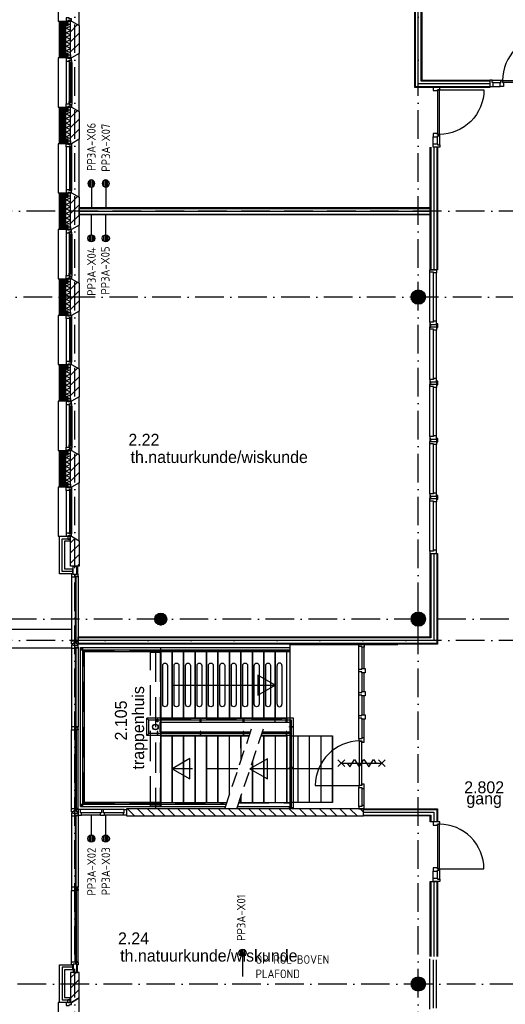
# Model space of a CAD drawing. Header units: millimetres. Extents: x 50250 to 324922, y 191 to 84291.
# Tile 8 of 44: x 122547 to 132729, y 34037 to 54678. Entities that reach past the tile are written whole.
import ezdxf
from ezdxf.enums import TextEntityAlignment as Align

# ---------------------------------------------------------------- set-up
doc = ezdxf.new("R2010")
doc.units = ezdxf.units.MM
doc.header["$LTSCALE"] = 100
for name, pattern in [('DASHDOT', [9, 6, -1.5, 0, -1.5]), ('HIDDEN', [9.525, 6.35, -3.175]), ('HIDDEN2', [4.7625, 3.175, -1.5875])]:
    doc.linetypes.add(name, pattern=pattern)
doc.layers.get('0').update_dxf_attribs({"linetype": 'CONTINUOUS'})
for name, color, linetype in [('AL$1----_ALGEMEEN', 7, 'CONTINUOUS'), ('AL$1----_MAATVOERING', 7, 'CONTINUOUS'), ('AL$2----_STEMPEL', 7, 'CONTINUOUS'), ('AL$7----_STRAMIEN', 1, 'DASHDOT'), ('AL21----_BUITENWAND', 4, 'CONTINUOUS'), ('AL21K---_ISOLATIE', 1, 'CONTINUOUS'), ('AL22----_BINNENWAND', 7, 'CONTINUOUS'), ('AL24----_TRAPPEN', 7, 'CONTINUOUS'), ('AL27----_DAKEN', 7, 'CONTINUOUS'), ('AL28----_KONSTRUKTIE', 3, 'CONTINUOUS'), ('AL29----_BOVENBOUW', 7, 'CONTINUOUS'), ('AL31----_BUITENKOZ', 7, 'CONTINUOUS'), ('AL32----_BINNENKOZ', 7, 'CONTINUOUS'), ('AL32----_DRAAIRICHTING', 1, 'CONTINUOUS'), ('ALL-----_REFLIJNEN', 8, 'CONTINUOUS'), ('ALXA3---_VOLZWART', 14, 'CONTINUOUS'), ('ALXAA---_GEWBETON', 12, 'CONTINUOUS'), ('ALXAB---_PREFABBETON', 1, 'CONTINUOUS'), ('ALXOU---_GLAS', 7, 'CONTINUOUS'), ('BOUW', 8, 'CONTINUOUS'), ('EA61303-_ARCEER', 1, 'CONTINUOUS'), ('EB6441--_ATTRIB', 2, 'CONTINUOUS'), ('EL6441--_DATACOM', 3, 'CONTINUOUS'), ('HEKWERKEN', 1, 'CONTINUOUS'), ('TRAPBEKLEDIG', 7, 'CONTINUOUS')]:
    doc.layers.add(name, color=color, linetype=linetype)
doc.styles.add('1_8', font='ISO', dxfattribs={"height": 1.8})
doc.styles.add('BURO-025', font='BUROFONT.shx', dxfattribs={"height": 250})
doc.styles.get("Standard").update_dxf_attribs({"font": 'iso.shx'})

# ---------------------------------------------------------------- blocks, each defined once
blk = doc.blocks.new('ES4X2')
for p, q in [((-0.45, 1.4), (-0.45, 2.6)), ((-0.15, 1.27), (-0.15, 2.73)), ((0.15, 1.27), (0.15, 2.73)), ((0.45, 1.4), (0.45, 2.6)), ((0, 1.25), (0, -3))]:
    blk.add_line(p, q)
blk.add_circle((0, 2), 0.75)
at = {"style": '1_8', "flags": 8}
for tag, p in [('NUMMER', (1.25, 3.5)), ('CODE', (-1.25, 3.5))]:
    blk.add_attdef(tag, text='', height=1.8, rotation=90, dxfattribs=at).set_placement(p, align=Align.MIDDLE_LEFT)
blk.add_attdef('M_CODE', text='', height=1.8, dxfattribs=at).set_placement((0, 0), align=Align.MIDDLE_CENTER)

msp = doc.modelspace()

# ---------------------------------------------------------------- hatches: boundary and pattern name
at = {"layer": 'ALXAA---_GEWBETON'}
h = msp.add_hatch(dxfattribs=at)
h.set_pattern_fill('GEWPBET', color=8, scale=100, angle=90, style=0)
h.set_pattern_definition([(90, (130905.304, 48863.397), (-20, 6e-15), [])])
edge = h.paths.add_edge_path()
edge.add_arc((130905, 48863), 150, 0, 360)
h = msp.add_hatch(dxfattribs=at)
h.set_pattern_fill('GEWPBET', color=8, scale=100, style=0)
h.set_pattern_definition([(0, (-24795.05, 8569.11), (0, 20), [])])
edge = h.paths.add_edge_path()
edge.add_arc((125505, 42113), 125, 0, 360)
h = msp.add_hatch(dxfattribs=at)
h.set_pattern_fill('GEWPBET', color=8, scale=100, angle=90, style=0)
h.set_pattern_definition([(90, (130905.127, 42113.397), (-20, 6e-15), [])])
edge = h.paths.add_edge_path()
edge.add_arc((130905, 42113), 150, 0, 360)
h = msp.add_hatch(dxfattribs=at)
h.set_pattern_fill('GEWPBET', color=8, scale=100, angle=90, style=0)
h.set_pattern_definition([(90, (130905.304, 34463.397), (-20, 6e-15), [])])
edge = h.paths.add_edge_path()
edge.add_arc((130905, 34463), 150, 0, 360)
at = {"layer": 'ALXAB---_PREFABBETON'}
h = msp.add_hatch(dxfattribs=at)
h.set_pattern_fill('PREFBET', color=8, style=0)
h.set_pattern_definition([(45, (123795.13, 53970.77), (-106.066, 106.066), [])])
h.paths.add_polyline_path([(123615, 54648), (123635, 54648), (123795, 54556), (123795, 53971), (123635, 53878), (123615, 53878)])
h = msp.add_hatch(dxfattribs=at)
h.set_pattern_fill('PREFBET', color=8, style=0)
h.set_pattern_definition([(45, (123795.13, 52170.77), (-106.066, 106.066), [])])
h.paths.add_polyline_path([(123615, 52848), (123635, 52848), (123795, 52756), (123795, 52171), (123635, 52078), (123615, 52078)])
h = msp.add_hatch(dxfattribs=at)
h.set_pattern_fill('PREFBET', color=8, style=0)
h.set_pattern_definition([(45, (123795.13, 50370.77), (-106.066, 106.066), [])])
h.paths.add_polyline_path([(123615, 51048), (123635, 51048), (123795, 50956), (123795, 50371), (123635, 50278), (123615, 50278)])
h = msp.add_hatch(dxfattribs=at)
h.set_pattern_fill('PREFBET', color=8, style=0)
h.set_pattern_definition([(45, (123795.13, 48570.77), (-106.066, 106.066), [])])
h.paths.add_polyline_path([(123615, 49248), (123635, 49248), (123795, 49156), (123795, 48571), (123635, 48478), (123615, 48478)])
h = msp.add_hatch(dxfattribs=at)
h.set_pattern_fill('PREFBET', color=8, style=0)
h.set_pattern_definition([(45, (123795.13, 46770.77), (-106.066, 106.066), [])])
h.paths.add_polyline_path([(123615, 47448), (123635, 47448), (123795, 47356), (123795, 46771), (123635, 46678), (123615, 46678)])
h = msp.add_hatch(dxfattribs=at)
h.set_pattern_fill('PREFBET', color=8, style=0)
h.set_pattern_definition([(45, (123795.13, 44970.77), (-106.066, 106.066), [])])
h.paths.add_polyline_path([(123615, 45648), (123635, 45648), (123795, 45556), (123795, 44971), (123635, 44878), (123615, 44878)])

# ---------------------------------------------------------------- linework, layer by layer
at = {"layer": 'AL$1----_ALGEMEEN', "color": 8}
for p, q in [((125505, 40036), (125505, 41432)), ((125745, 41432), (125745, 40036)), ((125745, 41432), (125745, 40036)), ((125985, 41432), (125985, 40036)), ((125985, 41432), (125985, 40036)), ((126225, 41432), (126225, 40036)), ((126225, 41432), (126225, 40036)), ((126465, 41432), (126465, 40036)), ((126465, 41432), (126465, 40036)), ((126705, 41432), (126705, 40036)), ((126705, 41432), (126705, 40036)), ((126945, 41432), (126945, 40036)), ((126945, 41432), (126945, 40036)), ((127185, 41432), (127185, 40036)), ((127185, 41432), (127185, 40036)), ((125505, 38270), (125505, 39666)), ((125745, 39666), (125745, 38270)), ((125745, 39666), (125745, 38270)), ((127185, 39666), (127185, 39163)), ((127185, 39666), (127185, 39406)), ((127185, 38270), (127185, 38407)), ((125505, 38270), (125545, 38270)), ((125705, 38270), (125745, 38270)), ((125745, 38270), (125785, 38270))]:
    msp.add_line(p, q, dxfattribs=at)
for points in [[(125505, 41432), (125505, 40036), (125745, 40036), (125745, 41432)], [(125745, 41432), (125745, 40036), (125985, 40036), (125985, 41432)], [(125985, 41432), (125985, 40036), (126225, 40036), (126225, 41432)], [(126225, 41432), (126225, 40036), (126465, 40036), (126465, 41432)], [(126465, 41432), (126465, 40036), (126705, 40036), (126705, 41432)], [(126705, 41432), (126705, 40036), (126945, 40036), (126945, 41432)], [(126945, 41432), (126945, 40036), (127185, 40036), (127185, 41432)], [(127185, 41432), (127185, 40036), (127425, 40036), (127425, 41432)], [(125505, 39666), (125505, 38270), (125745, 38270), (125745, 39666)], [(125745, 39666), (125745, 38270), (125985, 38270), (125985, 39666)], [(125985, 39666), (125985, 38270), (126225, 38270), (126225, 39666)], [(126225, 39666), (126225, 38270), (126465, 38270), (126465, 39666)], [(126465, 39666), (126465, 38270), (126705, 38270), (126705, 39666)]]:
    msp.add_lwpolyline(points, close=True, dxfattribs=at)
for points in [[(125745, 39666), (125745, 38270), (126889, 38270)], [(127335, 39666), (126225, 39666)], [(126945, 38437), (126945, 39666), (126705, 39666)], [(126705, 39666), (126705, 38270), (126889, 38270)], [(126945, 38437), (126945, 39666), (126705, 39666)], [(127185, 39406), (127185, 39666), (126945, 39666)], [(127185, 38407), (127185, 38270), (127425, 38270), (127425, 39133)]]:
    msp.add_lwpolyline(points, dxfattribs=at)
at = {"layer": 'AL$1----_MAATVOERING', "color": 8, "linetype": 'HIDDEN'}
for p, q in [((125489, 39751), (125489, 39951)), ((125495, 39751), (125495, 39951))]:
    msp.add_line(p, q, dxfattribs=at)
at = {"layer": 'AL$1----_MAATVOERING', "color": 8}
msp.add_line((125505, 39951), (125505, 39751), dxfattribs=at)
at = {"layer": 'AL$2----_STEMPEL', "color": 8}
for points in [[(123774, 39806), (123774, 39839), (123736, 39839), (123707, 39839), (123707, 39856), (123665, 39856), (123635, 39856), (123635, 39789), (123707, 39789), (123707, 39806)], [(123774, 36442), (123774, 36475), (123736, 36475), (123707, 36475), (123707, 36492), (123665, 36492), (123635, 36492), (123635, 36425), (123707, 36425), (123707, 36442)]]:
    msp.add_lwpolyline(points, close=True, dxfattribs=at)
at = {"layer": 'AL$7----_STRAMIEN', "color": 1}
for points in [[(123705, 7175), (123705, 76516)], [(130905, 7175), (130905, 76516)], [(239405, 50663), (89505, 50663)], [(190734, 48863), (89505, 48863)], [(239014, 42113), (89505, 42113)], [(239405, 41663), (89505, 41663)], [(194205, 34463), (143805, 34463), (120625, 34463)]]:
    msp.add_lwpolyline(points, dxfattribs=at)
at = {"layer": 'AL21----_BUITENWAND', "color": 8}
for p, q in [((123385, 43848), (123595, 43848)), ((123385, 43063), (123385, 43848)), ((123595, 43848), (123595, 43748)), ((123485, 43748), (123485, 43163)), ((123595, 43748), (123485, 43748)), ((123485, 43163), (123655, 43163)), ((123655, 43163), (123655, 43063)), ((123655, 43063), (123385, 43063)), ((123385, 34863), (123655, 34863)), ((123385, 34078), (123385, 34863)), ((123485, 34763), (123485, 34178)), ((123655, 34763), (123485, 34763)), ((123655, 34863), (123655, 34763)), ((123595, 34078), (123385, 34078)), ((123485, 34178), (123595, 34178)), ((123595, 34178), (123595, 34078))]:
    msp.add_line(p, q, dxfattribs=at)
for points in [[(123554, 54548), (123485, 54548), (123485, 53978), (123554, 53978), (123554, 53878), (123385, 53878), (123385, 54648), (123554, 54648)], [(123554, 52748), (123485, 52748), (123485, 52178), (123554, 52178), (123554, 52078), (123385, 52078), (123385, 52848), (123554, 52848)], [(123554, 50948), (123485, 50948), (123485, 50378), (123554, 50378), (123554, 50278), (123385, 50278), (123385, 51048), (123554, 51048)], [(123554, 49148), (123485, 49148), (123485, 48578), (123554, 48578), (123554, 48478), (123385, 48478), (123385, 49248), (123554, 49248)], [(123554, 47348), (123485, 47348), (123485, 46778), (123554, 46778), (123554, 46678), (123385, 46678), (123385, 47448), (123554, 47448)], [(123554, 45548), (123485, 45548), (123485, 44978), (123554, 44978), (123554, 44878), (123385, 44878), (123385, 45648), (123554, 45648)]]:
    msp.add_lwpolyline(points, close=True, dxfattribs=at)
at = {"layer": 'AL21K---_ISOLATIE', "color": 8, "linetype": 'Continuous'}
for points in [[(123515, 53978), (123515, 54548)], [(123615, 53983), (123515, 54026), (123615, 54073), (123515, 54121), (123615, 54168), (123515, 54216), (123615, 54263), (123515, 54311), (123615, 54358), (123515, 54406), (123615, 54453), (123515, 54501), (123615, 54544)], [(123615, 53978), (123615, 54548)], [(123515, 52178), (123515, 52748)], [(123615, 52183), (123515, 52226), (123615, 52273), (123515, 52321), (123615, 52368), (123515, 52416), (123615, 52463), (123515, 52511), (123615, 52558), (123515, 52606), (123615, 52653), (123515, 52701), (123615, 52744)], [(123615, 52178), (123615, 52748)], [(123515, 50378), (123515, 50948)], [(123615, 50383), (123515, 50426), (123615, 50473), (123515, 50521), (123615, 50568), (123515, 50616), (123615, 50663), (123515, 50711), (123615, 50758), (123515, 50806), (123615, 50853), (123515, 50901), (123615, 50944)], [(123615, 50378), (123615, 50948)], [(123515, 48578), (123515, 49148)], [(123615, 48583), (123515, 48626), (123615, 48673), (123515, 48721), (123615, 48768), (123515, 48816), (123615, 48863), (123515, 48911), (123615, 48958), (123515, 49006), (123615, 49053), (123515, 49101), (123615, 49144)], [(123615, 48578), (123615, 49148)], [(123515, 46778), (123515, 47348)], [(123615, 46783), (123515, 46826), (123615, 46873), (123515, 46921), (123615, 46968), (123515, 47016), (123615, 47063), (123515, 47111), (123615, 47158), (123515, 47206), (123615, 47253), (123515, 47301), (123615, 47344)], [(123615, 46778), (123615, 47348)], [(123515, 44978), (123515, 45548)], [(123615, 44983), (123515, 45026), (123615, 45073), (123515, 45121), (123615, 45168), (123515, 45216), (123615, 45263), (123515, 45311), (123615, 45358), (123515, 45406), (123615, 45453), (123515, 45501), (123615, 45544)], [(123615, 44978), (123615, 45548)]]:
    msp.add_lwpolyline(points, dxfattribs=at)
at = {"layer": 'AL22----_BINNENWAND', "color": 8}
for p, q in [((130830, 53258), (130830, 57773)), ((130980, 57773), (130980, 53408)), ((132404, 53258), (130830, 53258)), ((130980, 53408), (132404, 53408)), ((132404, 53408), (132404, 53258)), ((131155, 49438), (131155, 52007)), ((131305, 52007), (131305, 49438)), ((123795, 50738), (131155, 50738)), ((123795, 50588), (123795, 50738)), ((131155, 50588), (123795, 50588)), ((131155, 50738), (131155, 50588)), ((131305, 49438), (131155, 49438)), ((131155, 44688), (131305, 44688)), ((131148, 43488), (131305, 43488)), ((131155, 41738), (131155, 43488)), ((131155, 43488), (131305, 43488)), ((131305, 43488), (131305, 41588)), ((123775, 41738), (131155, 41738)), ((123775, 41588), (123775, 41738)), ((131305, 41588), (123775, 41588)), ((129759, 38138), (131305, 38138)), ((131305, 38138), (131305, 37863)), ((131305, 37863), (131155, 37863)), ((131155, 36612), (131305, 36612)), ((131155, 35038), (131155, 36612)), ((131305, 36612), (131305, 35038))]:
    msp.add_line(p, q, dxfattribs=at)
at = {"layer": 'AL22----_BINNENWAND', "color": 8, "linetype": 'Continuous'}
for p, q in [((130845, 53273), (130845, 57773)), ((130965, 53393), (130965, 57773)), ((132404, 53273), (130845, 53273)), ((132404, 53393), (130965, 53393)), ((131170, 52007), (131170, 49438)), ((131290, 52007), (131290, 49438)), ((123795, 50723), (131155, 50723)), ((123795, 50603), (131155, 50603)), ((131170, 43488), (131170, 41723)), ((131290, 43488), (131290, 41603)), ((131170, 41723), (123775, 41723)), ((131290, 41603), (123775, 41603)), ((129759, 38123), (131290, 38123)), ((131290, 38123), (131290, 37863)), ((131170, 36612), (131170, 35038)), ((131290, 36612), (131290, 35038))]:
    msp.add_line(p, q, dxfattribs=at)
at = {"layer": 'AL24----_TRAPPEN', "color": 8}
for p, q in [((123824, 41517), (128208, 41517)), ((123909, 41432), (123824, 41517)), ((123824, 41469), (128208, 41469)), ((123909, 41432), (128145, 41432)), ((125505, 40036), (128145, 40036)), ((125505, 39951), (128208, 39951)), ((125505, 39751), (127384, 39751)), ((125505, 39666), (127355, 39666)), ((123824, 38233), (126876, 38233)), ((123909, 38270), (126889, 38270)), ((127139, 38270), (128208, 38270)), ((123824, 38185), (126860, 38185)), ((127110, 38185), (128208, 38185))]:
    msp.add_line(p, q, dxfattribs=at)
at = {"layer": 'AL24----_TRAPPEN', "color": 8, "linetype": 'HIDDEN'}
for p, q in [((123900, 41442), (128208, 41442)), ((123900, 38261), (123900, 41442)), ((125505, 40027), (128208, 40027)), ((125505, 39676), (126327, 39676)), ((123900, 38261), (126820, 38261)), ((127136, 38261), (128208, 38261))]:
    msp.add_line(p, q, dxfattribs=at)
at = {"layer": 'AL24----_TRAPPEN', "color": 8}
msp.add_lwpolyline([(125745, 40726), (127905, 40726)], dxfattribs=at)
at = {"layer": 'AL24----_TRAPPEN', "color": 8, "linetype": 'HIDDEN'}
for points in [[(126112, 38766), (126112, 39188), (125745, 38976)], [(127122, 38976), (125745, 38976)], [(125745, 38976), (126112, 38766)]]:
    msp.add_lwpolyline(points, dxfattribs=at)
at = {"layer": 'AL27----_DAKEN', "color": 8}
for p, q in [((123636, 41893), (98285, 41893)), ((123636, 41503), (97895, 41503))]:
    msp.add_line(p, q, dxfattribs=at)
at = {"layer": 'AL28----_KONSTRUKTIE', "color": 8, "linetype": 'Continuous'}
for p, q in [((123615, 43848), (123635, 43848)), ((123615, 43223), (123615, 43848)), ((123635, 43848), (123795, 43756)), ((123795, 43756), (123795, 43223)), ((123795, 43223), (123615, 43223)), ((123615, 34703), (123615, 34078)), ((123795, 34703), (123615, 34703)), ((123795, 34171), (123795, 34703)), ((123615, 34078), (123635, 34078)), ((123635, 34078), (123795, 34171))]:
    msp.add_line(p, q, dxfattribs=at)
at = {"layer": 'AL28----_KONSTRUKTIE', "color": 8}
for p, q in [((128208, 41583), (128208, 38138)), ((128208, 41583), (130475, 41583)), ((129655, 41588), (129769, 41588)), ((129655, 41538), (129655, 41588)), ((129655, 41060), (129655, 41538)), ((129722, 41538), (129655, 41538)), ((129722, 41521), (129722, 41538)), ((129769, 41521), (129722, 41521)), ((129722, 41521), (129722, 41077)), ((129769, 41588), (129769, 41521)), ((129769, 41077), (129769, 41521)), ((127425, 41432), (127425, 40036)), ((127425, 41432), (127425, 40036)), ((127665, 41432), (127665, 40036)), ((127665, 41432), (127665, 40036)), ((128145, 41432), (127905, 41432)), ((127905, 41432), (127905, 40036)), ((127905, 41432), (127905, 40036)), ((127905, 41432), (127905, 40036)), ((128145, 41432), (128208, 41432)), ((128145, 40036), (128145, 41432)), ((128145, 40036), (128145, 41432)), ((127945, 40326), (127945, 41142)), ((128045, 41142), (128045, 40326)), ((129722, 41077), (129794, 41077)), ((129722, 41060), (129722, 41077)), ((129794, 41077), (129794, 40987)), ((129655, 41060), (129722, 41060)), ((129655, 41004), (129655, 41060)), ((129655, 40575), (129655, 41004)), ((129722, 41004), (129655, 41004)), ((129722, 40987), (129722, 41004)), ((129794, 40987), (129722, 40987)), ((129722, 40987), (129722, 40592)), ((129769, 40592), (129769, 40987)), ((129655, 40575), (129722, 40575)), ((129655, 40519), (129655, 40575)), ((129722, 40519), (129655, 40519)), ((129655, 40090), (129655, 40519)), ((129722, 40592), (129794, 40592)), ((129722, 40575), (129722, 40592)), ((129722, 40502), (129722, 40519)), ((129794, 40502), (129722, 40502)), ((129722, 40502), (129722, 40107)), ((129769, 40107), (129769, 40502)), ((129794, 40592), (129794, 40502)), ((129655, 40090), (129722, 40090)), ((129655, 40034), (129655, 40090)), ((129722, 40107), (129794, 40107)), ((129722, 40090), (129722, 40107)), ((129794, 40107), (129794, 40017)), ((127905, 40036), (128145, 40036)), ((127905, 39951), (127905, 40036)), ((128133, 39956), (128133, 40016)), ((128133, 40016), (128145, 40016)), ((128145, 39956), (128133, 39956)), ((128145, 40036), (128145, 39951)), ((128145, 40016), (128145, 39956)), ((128205, 39862), (128265, 39862)), ((128205, 39850), (128205, 39862)), ((128265, 39850), (128205, 39850)), ((128208, 39951), (128208, 39951)), ((128245, 38133), (128245, 39996)), ((128265, 39862), (128265, 39850)), ((128285, 38133), (128285, 40036)), ((129655, 39605), (129655, 40034)), ((129722, 40034), (129655, 40034)), ((129722, 40017), (129722, 40034)), ((129794, 40017), (129722, 40017)), ((129722, 40017), (129722, 39622)), ((129769, 39622), (129769, 40017)), ((127605, 39666), (128145, 39666)), ((128208, 39676), (127609, 39676)), ((127609, 39676), (128145, 39676)), ((128208, 39716), (127622, 39716)), ((127634, 39751), (128208, 39751)), ((127665, 39666), (127665, 38270)), ((127665, 39666), (127665, 38270)), ((128145, 39666), (127905, 39666)), ((127905, 39666), (127905, 38270)), ((127905, 39666), (127905, 38270)), ((127905, 39666), (127905, 38270)), ((128133, 39756), (128133, 39696)), ((128145, 39756), (128133, 39756)), ((128133, 39756), (128133, 39696)), ((128145, 39756), (128133, 39756)), ((128133, 39696), (128145, 39696)), ((128133, 39696), (128145, 39696)), ((128145, 39696), (128145, 39756)), ((128145, 39696), (128145, 39756)), ((128145, 39666), (128145, 39751)), ((128145, 39676), (128145, 38270)), ((128145, 38270), (128145, 39666)), ((128145, 39666), (128145, 38270)), ((128145, 39666), (128145, 38270)), ((128145, 39666), (128145, 38270)), ((128145, 39666), (128145, 38270)), ((128145, 39666), (128145, 38270)), ((128145, 39666), (128145, 38270)), ((128208, 39666), (129105, 39666)), ((128385, 38270), (128385, 39666)), ((128625, 38270), (128625, 39666)), ((128865, 38270), (128865, 39666)), ((129105, 38270), (129105, 39666)), ((129105, 39666), (129105, 38270)), ((129655, 39605), (129655, 39559)), ((129722, 39605), (129655, 39605)), ((129655, 39559), (129722, 39559)), ((129675, 38627), (129675, 39557)), ((129675, 39557), (129716, 39557)), ((129716, 39557), (129716, 38627)), ((129722, 39622), (129722, 39605)), ((129769, 39622), (129722, 39622)), ((129722, 39559), (129722, 39532)), ((129722, 39532), (129769, 39532)), ((129769, 39532), (129769, 39622)), ((127425, 39133), (127425, 38270)), ((127425, 39133), (127425, 38270)), ((128205, 39012), (128265, 39012)), ((128205, 39000), (128205, 39012)), ((128265, 39012), (128265, 39000)), ((128265, 39000), (128205, 39000)), ((129105, 38973), (128245, 38973)), ((128745, 38627), (129675, 38627)), ((129655, 38625), (129655, 38579)), ((129722, 38625), (129655, 38625)), ((129716, 38627), (129675, 38627)), ((129722, 38652), (129722, 38625)), ((129769, 38652), (129722, 38652)), ((129769, 38562), (129769, 38652)), ((129655, 38186), (129655, 38579)), ((129655, 38579), (129722, 38579)), ((129722, 38579), (129722, 38562)), ((129722, 38562), (129769, 38562)), ((129722, 38562), (129722, 38203)), ((129769, 38203), (129769, 38562)), ((127905, 38270), (128145, 38270)), ((129105, 38270), (128208, 38270)), ((129655, 38186), (129655, 38136)), ((129722, 38186), (129655, 38186)), ((129722, 38203), (129722, 38186)), ((129769, 38203), (129722, 38203)), ((129769, 38136), (129769, 38203)), ((129759, 38138), (124789, 38138)), ((124789, 38138), (124789, 37988)), ((124789, 37988), (129759, 37988)), ((127562, 38138), (127712, 37988)), ((127774, 38138), (127924, 37988)), ((127987, 38138), (128137, 37988)), ((128199, 38138), (128349, 37988)), ((128205, 38162), (128265, 38162)), ((128205, 38150), (128205, 38162)), ((128265, 38150), (128205, 38150)), ((128265, 38162), (128265, 38150)), ((128411, 38138), (128561, 37988)), ((128623, 38138), (128773, 37988)), ((128835, 38138), (128985, 37988)), ((129047, 38138), (129197, 37988)), ((129259, 38138), (129409, 37988)), ((129471, 38138), (129621, 37988)), ((129655, 38136), (129769, 38136)), ((129684, 38138), (129759, 38063)), ((129759, 37988), (129759, 38138)), ((129759, 37988), (129759, 38138)), ((129759, 38063), (131230, 38063)), ((129759, 38003), (131170, 38003)), ((131155, 37988), (129759, 37988)), ((131155, 37863), (131155, 37988)), ((131170, 38003), (131170, 37863)), ((131230, 38063), (131230, 37863))]:
    msp.add_line(p, q, dxfattribs=at)
for points in [[(123615, 54648), (123635, 54648), (123795, 54556), (123795, 53971), (123635, 53878), (123615, 53878)], [(123615, 52848), (123635, 52848), (123795, 52756), (123795, 52171), (123635, 52078), (123615, 52078)], [(123615, 51048), (123635, 51048), (123795, 50956), (123795, 50371), (123635, 50278), (123615, 50278)], [(123615, 49248), (123635, 49248), (123795, 49156), (123795, 48571), (123635, 48478), (123615, 48478)], [(123615, 47448), (123635, 47448), (123795, 47356), (123795, 46771), (123635, 46678), (123615, 46678)], [(123615, 45648), (123635, 45648), (123795, 45556), (123795, 44971), (123635, 44878), (123615, 44878)], [(127425, 41432), (127425, 40036), (127665, 40036), (127665, 41432)], [(127665, 41432), (127665, 40036), (127905, 40036), (127905, 41432)], [(127905, 40726), (127539, 40938), (127539, 40515)], [(127373, 38973), (127740, 38761), (127740, 39184)]]:
    msp.add_lwpolyline(points, close=True, dxfattribs=at)
for points in [[(127565, 41142), (127565, 40326, -1), (127465, 40326), (127465, 41142, -1)], [(127805, 41142), (127805, 40326, -1), (127705, 40326), (127705, 41142, -1)]]:
    msp.add_lwpolyline(points, format="xyb", close=True, dxfattribs=at)
for points in [[(127425, 39133), (127425, 38270), (127665, 38270), (127665, 39666), (127605, 39666)], [(129221, 39162), (129361, 39022)], [(129221, 39022), (129361, 39162)], [(129291, 39092), (130141, 39092)], [(129416, 39092), (129466, 39017), (129566, 39167), (129616, 39092)], [(129616, 39092), (129666, 39017), (129766, 39167), (129816, 39092)], [(129816, 39092), (129866, 39017), (129966, 39167), (130016, 39092)], [(130071, 39162), (130211, 39022)], [(130071, 39022), (130211, 39162)], [(128208, 38973), (127373, 38973)]]:
    msp.add_lwpolyline(points, dxfattribs=at)
for centre, radius in [((130905, 48863), 150), ((125505, 42113), 125), ((130905, 42113), 150), ((125392, 39851), 60), ((125392, 39851), 55), ((130905, 34463), 150)]:
    msp.add_circle(centre, radius, dxfattribs=at)
for centre, radius, start, end in [((127995, 41142), 50, 0, 180), ((127995, 40326), 50, 180, 0), ((129684, 38619), 939, 90.538, 179.462)]:
    msp.add_arc(centre, radius, start, end, dxfattribs=at)
at = {"layer": 'AL29----_BOVENBOUW', "color": 8}
for p, q in [((123824, 38185), (123824, 41517)), ((123872, 38185), (123872, 41517)), ((125505, 41432), (125505, 41517)), ((125505, 40036), (125505, 39951)), ((125505, 39666), (125505, 39751)), ((123824, 38185), (123909, 38270)), ((125505, 38270), (125505, 38185))]:
    msp.add_line(p, q, dxfattribs=at)
at = {"layer": 'AL29----_BOVENBOUW', "color": 8, "linetype": 'HIDDEN'}
for p, q in [((125292, 38185), (125292, 41432)), ((125292, 41422), (125492, 41422)), ((125392, 41432), (125392, 38150)), ((125492, 41432), (125492, 38185)), ((125292, 38195), (125492, 38195)), ((125292, 38185), (125492, 38185))]:
    msp.add_line(p, q, dxfattribs=at)
at = {"layer": 'AL29----_BOVENBOUW', "color": 8, "linetype": 'HIDDEN2'}
for p, q in [((127401, 39802), (126847, 38147)), ((127651, 39802), (127097, 38147))]:
    msp.add_line(p, q, dxfattribs=at)
at = {"layer": 'AL29----_BOVENBOUW', "color": 8}
msp.add_lwpolyline([(123909, 38270), (123909, 41432), (125505, 41432), (125505, 38270)], close=True, dxfattribs=at)
at = {"layer": 'AL31----_BUITENKOZ', "color": 8}
for p, q in [((123665, 43223), (123745, 43223)), ((123665, 43049), (123665, 43223)), ((123745, 43223), (123762, 43223)), ((123745, 43063), (123745, 43223)), ((123745, 43223), (123745, 43049)), ((123762, 43223), (123762, 43063)), ((123745, 43049), (123665, 43049)), ((123762, 43063), (123745, 43063)), ((123745, 34877), (123665, 34877)), ((123665, 34877), (123665, 34703)), ((123665, 34703), (123745, 34703)), ((123745, 34703), (123745, 34877)), ((123762, 34863), (123745, 34863)), ((123745, 34863), (123745, 34703)), ((123745, 34703), (123762, 34703)), ((123762, 34703), (123762, 34863))]:
    msp.add_line(p, q, dxfattribs=at)
for points in [[(123635, 54648), (123795, 54556), (123795, 55771), (123635, 55678), (123355, 55678), (123355, 54648)], [(123610, 54658), (123554, 54658), (123554, 54587), (123610, 54587)], [(123635, 52848), (123795, 52756), (123795, 53971), (123635, 53878), (123355, 53878), (123355, 52848)], [(123635, 53878), (123610, 53878), (123610, 53868), (123554, 53868), (123554, 53878), (123521, 53878), (123521, 53811), (123584, 53811), (123584, 53828), (123599, 53828), (123599, 53834), (123635, 53834)], [(123610, 53868), (123554, 53868), (123554, 53939), (123610, 53939)], [(123638, 53822), (123634, 53824), (123634, 53831), (123604, 53831), (123604, 53809), (123599, 53809), (123599, 53817), (123584, 53817), (123584, 53811), (123584, 53764), (123597, 53762), (123597, 53779), (123638, 53779)], [(123636, 53779), (123622, 53779), (123622, 53762), (123636, 53762)], [(123635, 52848), (123610, 52848), (123610, 52858), (123554, 52858), (123554, 52848), (123521, 52848), (123521, 52915), (123584, 52915), (123584, 52898), (123599, 52898), (123599, 52892), (123635, 52892)], [(123610, 52858), (123554, 52858), (123554, 52787), (123610, 52787)], [(123638, 52905), (123634, 52903), (123634, 52896), (123604, 52896), (123604, 52918), (123599, 52918), (123599, 52910), (123584, 52910), (123584, 52915), (123584, 52963), (123597, 52965), (123597, 52948), (123638, 52948)], [(123636, 52948), (123622, 52948), (123622, 52965), (123636, 52965)], [(123635, 51048), (123795, 50956), (123795, 52171), (123635, 52078), (123355, 52078), (123355, 51048)], [(123610, 52068), (123554, 52068), (123554, 52139), (123610, 52139)], [(123610, 51058), (123554, 51058), (123554, 50987), (123610, 50987)], [(123635, 49248), (123795, 49156), (123795, 50371), (123635, 50278), (123355, 50278), (123355, 49248)], [(123635, 50278), (123610, 50278), (123610, 50268), (123554, 50268), (123554, 50278), (123521, 50278), (123521, 50211), (123584, 50211), (123584, 50228), (123599, 50228), (123599, 50234), (123635, 50234)], [(123610, 50268), (123554, 50268), (123554, 50339), (123610, 50339)], [(123638, 50222), (123634, 50224), (123634, 50231), (123604, 50231), (123604, 50209), (123599, 50209), (123599, 50217), (123584, 50217), (123584, 50211), (123584, 50164), (123597, 50162), (123597, 50179), (123638, 50179)], [(123636, 50179), (123622, 50179), (123622, 50162), (123636, 50162)], [(123638, 49305), (123634, 49303), (123634, 49296), (123604, 49296), (123604, 49318), (123599, 49318), (123599, 49310), (123584, 49310), (123584, 49315), (123584, 49363), (123597, 49365), (123597, 49348), (123638, 49348)], [(123636, 49348), (123622, 49348), (123622, 49365), (123636, 49365)], [(123635, 49248), (123610, 49248), (123610, 49258), (123554, 49258), (123554, 49248), (123521, 49248), (123521, 49315), (123584, 49315), (123584, 49298), (123599, 49298), (123599, 49292), (123635, 49292)], [(123610, 49258), (123554, 49258), (123554, 49187), (123610, 49187)], [(123635, 47448), (123795, 47356), (123795, 48571), (123635, 48478), (123355, 48478), (123355, 47448)], [(123610, 48468), (123554, 48468), (123554, 48539), (123610, 48539)], [(123610, 47458), (123554, 47458), (123554, 47387), (123610, 47387)], [(123635, 45648), (123795, 45556), (123795, 46771), (123635, 46678), (123355, 46678), (123355, 45648)], [(123635, 46678), (123610, 46678), (123610, 46668), (123554, 46668), (123554, 46678), (123521, 46678), (123521, 46611), (123584, 46611), (123584, 46628), (123599, 46628), (123599, 46634), (123635, 46634)], [(123610, 46668), (123554, 46668), (123554, 46739), (123610, 46739)], [(123638, 46622), (123634, 46624), (123634, 46631), (123604, 46631), (123604, 46609), (123599, 46609), (123599, 46617), (123584, 46617), (123584, 46611), (123584, 46564), (123597, 46562), (123597, 46579), (123638, 46579)], [(123636, 46579), (123622, 46579), (123622, 46562), (123636, 46562)], [(123635, 45648), (123610, 45648), (123610, 45658), (123554, 45658), (123554, 45648), (123521, 45648), (123521, 45715), (123584, 45715), (123584, 45698), (123599, 45698), (123599, 45692), (123635, 45692)], [(123610, 45658), (123554, 45658), (123554, 45587), (123610, 45587)], [(123638, 45705), (123634, 45703), (123634, 45696), (123604, 45696), (123604, 45718), (123599, 45718), (123599, 45710), (123584, 45710), (123584, 45715), (123584, 45763), (123597, 45765), (123597, 45748), (123638, 45748)], [(123636, 45748), (123622, 45748), (123622, 45765), (123636, 45765)], [(123635, 43848), (123795, 43756), (123795, 44971), (123635, 44878), (123355, 44878), (123355, 43848)], [(123610, 44868), (123554, 44868), (123554, 44939), (123610, 44939)], [(123610, 43858), (123554, 43858), (123554, 43787), (123610, 43787)], [(123707, 42996), (123707, 43013), (123774, 43013), (123774, 43063), (123745, 43063), (123745, 43049), (123665, 43049), (123665, 43063), (123635, 43063), (123635, 42996)], [(123736, 42996), (123732, 42996), (123732, 43009), (123711, 43009), (123711, 42996), (123707, 42996), (123707, 43013), (123736, 43013)], [(123736, 43013), (123774, 43013), (123774, 42996), (123736, 42996)], [(123707, 41658), (123707, 41641), (123774, 41641), (123774, 41591), (123745, 41591), (123745, 41605), (123665, 41605), (123665, 41591), (123635, 41591), (123635, 41658)], [(123707, 41506), (123707, 41523), (123774, 41523), (123774, 41573), (123745, 41573), (123745, 41559), (123665, 41559), (123665, 41573), (123635, 41573), (123635, 41506)], [(123736, 41658), (123732, 41658), (123732, 41645), (123711, 41645), (123711, 41658), (123707, 41658), (123707, 41641), (123736, 41641)], [(123736, 41506), (123732, 41506), (123732, 41519), (123711, 41519), (123711, 41506), (123707, 41506), (123707, 41523), (123736, 41523)], [(123736, 41641), (123774, 41641), (123774, 41658), (123736, 41658)], [(123736, 41523), (123774, 41523), (123774, 41506), (123736, 41506)], [(123736, 39856), (123732, 39856), (123732, 39843), (123711, 39843), (123711, 39856), (123707, 39856), (123707, 39839), (123736, 39839)], [(123736, 39839), (123774, 39839), (123774, 39856), (123736, 39856)], [(123736, 39789), (123732, 39789), (123732, 39802), (123711, 39802), (123711, 39789), (123707, 39789), (123707, 39806), (123736, 39806)], [(123736, 39806), (123774, 39806), (123774, 39789), (123736, 39789)], [(123707, 38139), (123707, 38122), (123774, 38122), (123774, 38072), (123745, 38072), (123745, 38086), (123665, 38086), (123665, 38072), (123635, 38072), (123635, 38139)], [(123707, 37987), (123707, 38004), (123774, 38004), (123774, 38054), (123745, 38054), (123745, 38040), (123665, 38040), (123665, 38054), (123635, 38054), (123635, 37987)], [(123736, 38139), (123732, 38139), (123732, 38126), (123711, 38126), (123711, 38139), (123707, 38139), (123707, 38122), (123736, 38122)], [(123736, 37987), (123732, 37987), (123732, 38000), (123711, 38000), (123711, 37987), (123707, 37987), (123707, 38004), (123736, 38004)], [(123736, 38122), (123774, 38122), (123774, 38139), (123736, 38139)], [(123736, 38004), (123774, 38004), (123774, 37987), (123736, 37987)], [(123736, 36492), (123732, 36492), (123732, 36479), (123711, 36479), (123711, 36492), (123707, 36492), (123707, 36475), (123736, 36475)], [(123736, 36425), (123732, 36425), (123732, 36438), (123711, 36438), (123711, 36425), (123707, 36425), (123707, 36442), (123736, 36442)], [(123736, 36475), (123774, 36475), (123774, 36492), (123736, 36492)], [(123736, 36442), (123774, 36442), (123774, 36425), (123736, 36425)], [(123707, 34930), (123707, 34913), (123774, 34913), (123774, 34863), (123745, 34863), (123745, 34877), (123665, 34877), (123665, 34863), (123635, 34863), (123635, 34930)], [(123736, 34930), (123732, 34930), (123732, 34917), (123711, 34917), (123711, 34930), (123707, 34930), (123707, 34913), (123736, 34913)], [(123736, 34913), (123774, 34913), (123774, 34930), (123736, 34930)], [(123635, 33048), (123795, 32956), (123795, 34171), (123635, 34078), (123355, 34078), (123355, 33048)], [(123635, 34078), (123610, 34078), (123610, 34068), (123554, 34068), (123554, 34078), (123521, 34078), (123521, 34011), (123584, 34011), (123584, 34028), (123599, 34028), (123599, 34034), (123635, 34034)], [(123610, 34068), (123554, 34068), (123554, 34139), (123610, 34139)]]:
    msp.add_lwpolyline(points, close=True, dxfattribs=at)
at = {"layer": 'AL31----_BUITENKOZ', "color": 8, "linetype": 'Continuous'}
for points in [[(123635, 54698), (123635, 54698), (123584, 54698), (123584, 54715), (123521, 54715), (123521, 54715), (123521, 54715), (123521, 54715), (123521, 54715), (123521, 54648), (123554, 54648), (123554, 54658), (123610, 54658), (123610, 54648), (123610, 54648), (123635, 54648)], [(123620, 53777), (123599, 53777), (123599, 52950), (123620, 52950)], [(123635, 52028), (123635, 52028), (123584, 52028), (123584, 52011), (123521, 52011), (123521, 52011), (123521, 52011), (123521, 52011), (123521, 52011), (123521, 52078), (123554, 52078), (123554, 52068), (123610, 52068), (123610, 52078), (123610, 52078), (123635, 52078)], [(123609, 52023), (123588, 52023), (123588, 51103), (123609, 51103)], [(123635, 51098), (123635, 51098), (123584, 51098), (123584, 51115), (123521, 51115), (123521, 51115), (123521, 51115), (123521, 51115), (123521, 51115), (123521, 51048), (123554, 51048), (123554, 51058), (123610, 51058), (123610, 51048), (123610, 51048), (123635, 51048)], [(123620, 50177), (123599, 50177), (123599, 49350), (123620, 49350)], [(123635, 48428), (123635, 48428), (123584, 48428), (123584, 48411), (123521, 48411), (123521, 48411), (123521, 48411), (123521, 48411), (123521, 48411), (123521, 48478), (123554, 48478), (123554, 48468), (123610, 48468), (123610, 48478), (123610, 48478), (123635, 48478)], [(123609, 48423), (123588, 48423), (123588, 47503), (123609, 47503)], [(123635, 47498), (123635, 47498), (123584, 47498), (123584, 47515), (123521, 47515), (123521, 47515), (123521, 47515), (123521, 47515), (123521, 47515), (123521, 47448), (123554, 47448), (123554, 47458), (123610, 47458), (123610, 47448), (123610, 47448), (123635, 47448)], [(123620, 46577), (123599, 46577), (123599, 45750), (123620, 45750)], [(123635, 44828), (123635, 44828), (123584, 44828), (123584, 44811), (123521, 44811), (123521, 44811), (123521, 44811), (123521, 44811), (123521, 44811), (123521, 44878), (123554, 44878), (123554, 44868), (123610, 44868), (123610, 44878), (123610, 44878), (123635, 44878)], [(123609, 44823), (123588, 44823), (123588, 43903), (123609, 43903)], [(123635, 43898), (123635, 43898), (123584, 43898), (123584, 43915), (123521, 43915), (123521, 43915), (123521, 43915), (123521, 43915), (123521, 43915), (123521, 43848), (123554, 43848), (123554, 43858), (123610, 43858), (123610, 43848), (123610, 43848), (123635, 43848)]]:
    msp.add_lwpolyline(points, close=True, dxfattribs=at)
at = {"layer": 'AL31----_BUITENKOZ', "color": 8}
for points in [[(123521, 53811), (123521, 52915)], [(123584, 53764), (123584, 52963)], [(123638, 53779), (123638, 52948)], [(123635, 52028), (123635, 51098)], [(123521, 52011), (123521, 51115)], [(123521, 50211), (123521, 49315)], [(123584, 50164), (123584, 49363)], [(123638, 50179), (123638, 49348)], [(123521, 48411), (123521, 47515)], [(123635, 48428), (123635, 47498)], [(123521, 46611), (123521, 45715)], [(123584, 46564), (123584, 45763)], [(123638, 46579), (123638, 45748)], [(123521, 44811), (123521, 43915)], [(123635, 44828), (123635, 43898)], [(123635, 42996), (123635, 41658)], [(123774, 42996), (123774, 41658)], [(123635, 41506), (123635, 39856)], [(123774, 41506), (123774, 39856)], [(123635, 38139), (123635, 39789)], [(123774, 38139), (123774, 39789)], [(123635, 37987), (123635, 36492)], [(123774, 37987), (123774, 36492)], [(123635, 34930), (123635, 36425)], [(123774, 34930), (123774, 36425)]]:
    msp.add_lwpolyline(points, dxfattribs=at)
at = {"layer": 'AL32----_BINNENKOZ', "color": 8}
for points in [[(131306, 53191), (131306, 53208), (131357, 53208), (131357, 53258), (131218, 53258), (131218, 53191)], [(132471, 53363), (132454, 53363), (132454, 53414), (132404, 53414), (132404, 53275), (132471, 53275)], [(131306, 52274), (131346, 52274), (131346, 53208), (131306, 53208)], [(131306, 52074), (131306, 52057), (131357, 52057), (131357, 52007), (131218, 52007), (131218, 52074)], [(131306, 37796), (131306, 37813), (131357, 37813), (131357, 37863), (131218, 37863), (131218, 37796)], [(131306, 36879), (131346, 36879), (131346, 37813), (131306, 37813)], [(131306, 36679), (131306, 36662), (131357, 36662), (131357, 36612), (131218, 36612), (131218, 36679)]]:
    msp.add_lwpolyline(points, close=True, dxfattribs=at)
for points in [[(131357, 52241), (131357, 52274), (131306, 52274), (131306, 52291), (131218, 52291), (131218, 52224), (131306, 52224), (131306, 52241), (131357, 52241), (131357, 52274)], [(131218, 52074), (131218, 52224)], [(131306, 52074), (131306, 52224)], [(131357, 52057), (131357, 52241)], [(131148, 49438), (131287, 49438), (131287, 49371), (131224, 49371), (131224, 49388), (131148, 49388), (131148, 49438)], [(131148, 48338), (131148, 49388)], [(131224, 48355), (131224, 49371)], [(131287, 48355), (131287, 49371)], [(131148, 48288), (131287, 48288), (131287, 48355), (131224, 48355), (131224, 48338), (131148, 48338), (131148, 48288)], [(131168, 48238), (131168, 48226), (131150, 48226), (131150, 48288), (131150, 48301), (131168, 48301)], [(131293, 48238), (131293, 48226), (131311, 48226), (131311, 48288), (131311, 48301), (131293, 48301)], [(131148, 48238), (131287, 48238), (131287, 48171), (131224, 48171), (131224, 48188), (131148, 48188), (131148, 48238)], [(131148, 47138), (131148, 48188)], [(131173, 48238), (131168, 48238), (131168, 48288), (131173, 48288)], [(131224, 47155), (131224, 48171)], [(131287, 48238), (131293, 48238), (131293, 48288), (131287, 48288)], [(131287, 47155), (131287, 48171)], [(131148, 47088), (131287, 47088), (131287, 47155), (131224, 47155), (131224, 47138), (131148, 47138), (131148, 47088)], [(131168, 47038), (131168, 47026), (131150, 47026), (131150, 47088), (131150, 47101), (131168, 47101)], [(131173, 47038), (131168, 47038), (131168, 47088), (131173, 47088)], [(131287, 47038), (131293, 47038), (131293, 47088), (131287, 47088)], [(131293, 47038), (131293, 47026), (131311, 47026), (131311, 47088), (131311, 47101), (131293, 47101)], [(131148, 47038), (131287, 47038), (131287, 46971), (131224, 46971), (131224, 46988), (131148, 46988), (131148, 47038)], [(131148, 45938), (131148, 46988)], [(131224, 45955), (131224, 46971)], [(131287, 45955), (131287, 46971)], [(131148, 45888), (131287, 45888), (131287, 45955), (131224, 45955), (131224, 45938), (131148, 45938), (131148, 45888)], [(131148, 45838), (131287, 45838), (131287, 45771), (131224, 45771), (131224, 45788), (131148, 45788), (131148, 45838)], [(131168, 45838), (131168, 45826), (131150, 45826), (131150, 45888), (131150, 45901), (131168, 45901)], [(131173, 45838), (131168, 45838), (131168, 45888), (131173, 45888)], [(131287, 45838), (131293, 45838), (131293, 45888), (131287, 45888)], [(131293, 45838), (131293, 45826), (131311, 45826), (131311, 45888), (131311, 45901), (131293, 45901)], [(131148, 44738), (131148, 45788)], [(131224, 44755), (131224, 45771)], [(131287, 44755), (131287, 45771)], [(131148, 44688), (131287, 44688), (131287, 44755), (131224, 44755), (131224, 44738), (131148, 44738), (131148, 44688)], [(131148, 44688), (131287, 44688), (131287, 44755), (131224, 44755), (131224, 44738), (131148, 44738), (131148, 44688)], [(131148, 44638), (131287, 44638), (131287, 44571), (131224, 44571), (131224, 44588), (131148, 44588), (131148, 44638)], [(131148, 43538), (131148, 44588)], [(131168, 44638), (131168, 44626), (131150, 44626), (131150, 44688), (131150, 44701), (131168, 44701)], [(131173, 44638), (131168, 44638), (131168, 44688), (131173, 44688)], [(131287, 44638), (131293, 44638), (131293, 44688), (131287, 44688)], [(131293, 44638), (131293, 44626), (131311, 44626), (131311, 44688), (131311, 44701), (131293, 44701)], [(131224, 43555), (131224, 44571)], [(131287, 43555), (131287, 44571)], [(131148, 43488), (131287, 43488), (131287, 43555), (131224, 43555), (131224, 43538), (131148, 43538), (131148, 43488)], [(131357, 36846), (131357, 36879), (131306, 36879), (131306, 36896), (131218, 36896), (131218, 36829), (131306, 36829), (131306, 36846), (131357, 36846), (131357, 36879)], [(131218, 36679), (131218, 36829)], [(131306, 36679), (131306, 36829)], [(131357, 36662), (131357, 36846)], [(131148, 33938), (131148, 34988)], [(131224, 33955), (131224, 34971)], [(131287, 33955), (131287, 34971)]]:
    msp.add_lwpolyline(points, dxfattribs=at)
at = {"layer": 'AL32----_BINNENKOZ', "color": 8, "linetype": 'Continuous'}
for points in [[(123775, 38004), (123842, 38004), (123842, 38051), (123825, 38051), (123825, 38118), (123775, 38118)], [(124327, 38051), (124302, 38051), (124302, 38118), (124262, 38118), (124262, 38051), (124237, 38051), (124237, 38004), (124327, 38004)], [(124789, 38004), (124722, 38004), (124722, 38051), (124739, 38051), (124739, 38118), (124789, 38118)]]:
    msp.add_lwpolyline(points, close=True, dxfattribs=at)
for points in [[(124262, 38118), (123825, 38118)], [(124237, 38051), (123842, 38051)], [(124237, 38004), (123842, 38004)], [(124739, 38118), (124302, 38118)], [(124722, 38051), (124327, 38051)], [(124722, 38004), (124327, 38004)]]:
    msp.add_lwpolyline(points, dxfattribs=at)
at = {"layer": 'AL32----_DRAAIRICHTING', "color": 8}
for points in [[(133605, 53403), (133605, 54337, 0.414214), (132671, 53403, 0.414214)], [(131346, 53208), (132280, 53208, -0.414214), (131346, 52274, -0.414214)], [(131346, 36879), (132280, 36879, 0.414214), (131346, 37813, 0.414214)]]:
    msp.add_lwpolyline(points, format="xyb", dxfattribs=at)
at = {"layer": 'ALL-----_REFLIJNEN', "color": 8, "linetype": 'Continuous'}
for p, q in [((130905, 53333), (130905, 57773)), ((132404, 53333), (130905, 53333)), ((131230, 52007), (131230, 49438)), ((123795, 50663), (131155, 50663)), ((123435, 43798), (123595, 43798)), ((123435, 43113), (123435, 43798)), ((131230, 43488), (131230, 41663)), ((123655, 43113), (123435, 43113)), ((131230, 41663), (123775, 41663)), ((131230, 36612), (131230, 35038)), ((123435, 34813), (123435, 34128)), ((123655, 34813), (123435, 34813)), ((123435, 34128), (123595, 34128))]:
    msp.add_line(p, q, dxfattribs=at)
for points in [[(123554, 54598), (123435, 54598), (123435, 53928), (123554, 53928)], [(123554, 52798), (123435, 52798), (123435, 52128), (123554, 52128)], [(123554, 50998), (123435, 50998), (123435, 50328), (123554, 50328)], [(123554, 49198), (123435, 49198), (123435, 48528), (123554, 48528)], [(123554, 47398), (123435, 47398), (123435, 46728), (123554, 46728)], [(123554, 45598), (123435, 45598), (123435, 44928), (123554, 44928)]]:
    msp.add_lwpolyline(points, dxfattribs=at)
at = {"layer": 'ALXA3---_VOLZWART', "color": 8}
for p, q in [((123435, 43798), (123595, 43798)), ((123435, 43113), (123435, 43798)), ((123655, 43113), (123435, 43113)), ((123435, 34813), (123435, 34128)), ((123655, 34813), (123435, 34813)), ((123435, 34128), (123595, 34128))]:
    msp.add_line(p, q, dxfattribs=at)
at = {"layer": 'ALXA3---_VOLZWART', "color": 8, "const_width": 100}
for points in [[(123554, 54598), (123435, 54598), (123435, 53928), (123554, 53928)], [(123554, 52798), (123435, 52798), (123435, 52128), (123554, 52128)], [(123554, 50998), (123435, 50998), (123435, 50328), (123554, 50328)], [(123554, 49198), (123435, 49198), (123435, 48528), (123554, 48528)], [(123554, 47398), (123435, 47398), (123435, 46728), (123554, 46728)], [(123554, 45598), (123435, 45598), (123435, 44928), (123554, 44928)]]:
    msp.add_lwpolyline(points, dxfattribs=at)
at = {"layer": 'ALXAA---_GEWBETON', "color": 8}
for points in [[(132454, 53414), (132638, 53414)], [(132471, 53363), (132621, 53363)], [(132471, 53275), (132621, 53275)], [(132638, 53414), (132671, 53414), (132671, 53363), (132688, 53363), (132688, 53275), (132621, 53275), (132621, 53363), (132638, 53363), (132638, 53414), (132671, 53414)]]:
    msp.add_lwpolyline(points, dxfattribs=at)
msp.add_lwpolyline([(132671, 53363), (132671, 53403), (133605, 53403), (133605, 53363)], close=True, dxfattribs=at)
at = {"layer": 'ALXAB---_PREFABBETON', "color": 8}
for p, q in [((123615, 43712), (123709, 43806)), ((123615, 43500), (123795, 43680)), ((123615, 43288), (123795, 43468)), ((123763, 43223), (123795, 43256)), ((124805, 38138), (124955, 37988)), ((125017, 38138), (125167, 37988)), ((125229, 38138), (125379, 37988)), ((125441, 38138), (125591, 37988)), ((125653, 38138), (125803, 37988)), ((125865, 38138), (126015, 37988)), ((126077, 38138), (126227, 37988)), ((126290, 38138), (126440, 37988)), ((126502, 38138), (126652, 37988)), ((126714, 38138), (126864, 37988)), ((126926, 38138), (127076, 37988)), ((127138, 38138), (127288, 37988)), ((127350, 38138), (127500, 37988)), ((123615, 34590), (123728, 34703)), ((123615, 34378), (123795, 34558)), ((123615, 34166), (123795, 34346))]:
    msp.add_line(p, q, dxfattribs=at)
at = {"layer": 'ALXOU---_GLAS', "color": 8}
for points in [[(123711, 41645), (123732, 41645), (123732, 43009), (123711, 43009)], [(123711, 39843), (123732, 39843), (123732, 41519), (123711, 41519)], [(123711, 39802), (123732, 39802), (123732, 38126), (123711, 38126)], [(123711, 36479), (123732, 36479), (123732, 38000), (123711, 38000)], [(123711, 36438), (123732, 36438), (123732, 34917), (123711, 34917)]]:
    msp.add_lwpolyline(points, close=True, dxfattribs=at)
at = {"layer": 'HEKWERKEN', "color": 8}
for p, q in [((128285, 40036), (125212, 40036)), ((125252, 39996), (125212, 40036)), ((125212, 39676), (125212, 40036)), ((128245, 39996), (125252, 39996)), ((125252, 39716), (125252, 39996)), ((125212, 39676), (125252, 39716)), ((127359, 39676), (125212, 39676)), ((127372, 39716), (125252, 39716)), ((126886, 38261), (123904, 38261))]:
    msp.add_line(p, q, dxfattribs=at)
for points in [[(125433, 40016), (125445, 40016), (125445, 39956), (125433, 39956)], [(126333, 40016), (126345, 40016), (126345, 39956), (126333, 39956)], [(127233, 40016), (127245, 40016), (127245, 39956), (127233, 39956)], [(125433, 39696), (125445, 39696), (125445, 39756), (125433, 39756)], [(126333, 39696), (126345, 39696), (126345, 39756), (126333, 39756)], [(127233, 39696), (127245, 39696), (127245, 39756), (127233, 39756)]]:
    msp.add_lwpolyline(points, close=True, dxfattribs=at)
at = {"layer": 'TRAPBEKLEDIG', "color": 8}
for points in [[(125645, 41142), (125645, 40326, -1), (125545, 40326), (125545, 41142, -1)], [(125885, 41142), (125885, 40326, -1), (125785, 40326), (125785, 41142, -1)], [(126125, 41142), (126125, 40326, -1), (126025, 40326), (126025, 41142, -1)], [(126365, 41142), (126365, 40326, -1), (126265, 40326), (126265, 41142, -1)], [(126605, 41142), (126605, 40326, -1), (126505, 40326), (126505, 41142, -1)], [(126845, 41142), (126845, 40326, -1), (126745, 40326), (126745, 41142, -1)], [(127085, 41142), (127085, 40326, -1), (126985, 40326), (126985, 41142, -1)], [(127325, 41142), (127325, 40326, -1), (127225, 40326), (127225, 41142, -1)]]:
    msp.add_lwpolyline(points, format="xyb", close=True, dxfattribs=at)

# ---------------------------------------------------------------- block references
at = {"layer": 'EL6441--_DATACOM'}
ref = msp.add_blockref('ES4X2', (124050, 51043), dxfattribs=dict(at, xscale=-100, yscale=100, zscale=100))
ref.add_attrib('CODE', 'PP3A-X06', dxfattribs={"layer": 'EB6441--_ATTRIB', "color": 1, "height": 180, "rotation": 90, "style": '1_8', "flags": 8}).set_placement((124049, 52517), align=Align.MIDDLE_RIGHT)
ref = msp.add_blockref('ES4X2', (124352, 51043), dxfattribs=dict(at, xscale=-100, yscale=100, zscale=100))
ref.add_attrib('CODE', 'PP3A-X07', dxfattribs={"layer": 'EB6441--_ATTRIB', "color": 1, "height": 180, "rotation": 90, "style": '1_8', "flags": 8}).set_placement((124352, 52498), align=Align.MIDDLE_RIGHT)
ref = msp.add_blockref('ES4X2', (124050, 50295), dxfattribs=dict(at, xscale=100, yscale=100, zscale=100, rotation=180))
ref.add_attrib('CODE', 'PP3A-X04', dxfattribs={"layer": 'EB6441--_ATTRIB', "color": 1, "height": 180, "rotation": 90, "style": '1_8', "flags": 8}).set_placement((124053, 49904), align=Align.MIDDLE_RIGHT)
ref = msp.add_blockref('ES4X2', (124352, 50295), dxfattribs=dict(at, xscale=100, yscale=100, zscale=100, rotation=180))
ref.add_attrib('CODE', 'PP3A-X05', dxfattribs={"layer": 'EB6441--_ATTRIB', "color": 1, "height": 180, "rotation": 90, "style": '1_8', "flags": 8}).set_placement((124342, 49925), align=Align.MIDDLE_RIGHT)
ref = msp.add_blockref('ES4X2', (124050, 37711), dxfattribs=dict(at, xscale=100, yscale=100, zscale=100, rotation=180))
ref.add_attrib('CODE', 'PP3A-X02', dxfattribs={"layer": 'EB6441--_ATTRIB', "color": 1, "height": 180, "rotation": 90, "style": '1_8', "flags": 8}).set_placement((124053, 37320), align=Align.MIDDLE_RIGHT)
ref = msp.add_blockref('ES4X2', (124352, 37711), dxfattribs=dict(at, xscale=100, yscale=100, zscale=100, rotation=180))
ref.add_attrib('CODE', 'PP3A-X03', dxfattribs={"layer": 'EB6441--_ATTRIB', "color": 1, "height": 180, "rotation": 90, "style": '1_8', "flags": 8}).set_placement((124353, 37330), align=Align.MIDDLE_RIGHT)
ref = msp.add_blockref('ES4X2', (127220, 34917), dxfattribs=dict(at, xscale=100, yscale=100, zscale=100))
ref.add_attrib('CODE', 'PP3A-X01', dxfattribs={"layer": 'EB6441--_ATTRIB', "color": 1, "height": 180, "rotation": 90, "style": '1_8', "flags": 8}).set_placement((127190, 35368), align=Align.MIDDLE_LEFT)

# ---------------------------------------------------------------- texts
at = {"layer": 'BOUW', "style": 'BURO-025'}
for s, p in [('2.22', (124826, 45747)), ('th.natuurkunde/wiskunde', (124872, 45385)), ('2.802', (131867, 38462)), ('gang', (131913, 38228)), ('2.24', (124609, 35295)), ('th.natuurkunde/wiskunde', (124655, 34933))]:
    msp.add_text(s, height=250, dxfattribs=at).set_placement(p)
for s, p in [('trappenhuis', (125156, 38960)), ('2.105', (124794, 39569))]:
    msp.add_text(s, height=250, rotation=90, dxfattribs=at).set_placement(p)
at = {"layer": 'EA61303-_ARCEER', "insert": (127493, 35066), "char_height": 180, "width": 1550, "attachment_point": 1}
msp.add_mtext('{\\Fiso.shx;OP ROL BOVEN PLAFOND}', dxfattribs=at)

doc.saveas('drawing.dxf')
